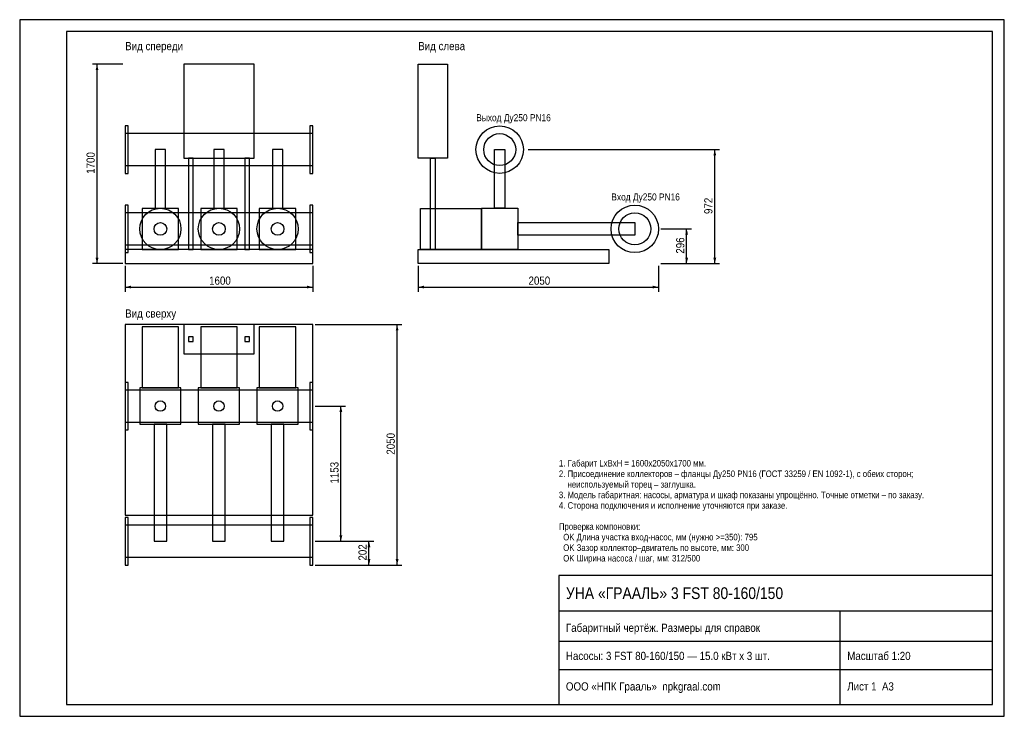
# Model space of a CAD drawing. Header units: millimetres. Extents: x 0 to 420, y 0 to 297.
import ezdxf

# ---------------------------------------------------------------- set-up
doc = ezdxf.new("R2010")
doc.units = ezdxf.units.MM
doc.header["$MEASUREMENT"] = 0
for name, color, linetype in [('AXIS', 5, 'CONTINUOUS'), ('CONTOUR', 7, 'CONTINUOUS'), ('DIM', 1, 'CONTINUOUS'), ('FRAME', 7, 'CONTINUOUS'), ('TEXT', 7, 'CONTINUOUS'), ('THIN', 8, 'CONTINUOUS')]:
    doc.layers.add(name, color=color, linetype=linetype)
doc.styles.add('GOST', font='arial.ttf')

msp = doc.modelspace()

# ---------------------------------------------------------------- hatches: boundary and pattern name
at = {"layer": 'DIM'}
for points in [[(33, 278), (32.4, 275.5), (33.6, 275.5)], [(296.5, 241.605), (295.9, 239.105), (297.1, 239.105)], [(284.5, 207.8), (283.9, 205.3), (285.1, 205.3)], [(33, 193), (32.4, 195.5), (33.6, 195.5)], [(284.5, 193), (283.9, 195.5), (285.1, 195.5)], [(296.5, 193), (295.9, 195.5), (297.1, 195.5)], [(45, 183), (47.5, 183.6), (47.5, 182.4)], [(125, 183), (122.5, 183.6), (122.5, 182.4)], [(170, 183), (172.5, 183.6), (172.5, 182.4)], [(272.5, 183), (270, 183.6), (270, 182.4)], [(161, 167), (160.4, 164.5), (161.6, 164.5)], [(137, 132.25), (136.4, 129.75), (137.6, 129.75)], [(137, 74.6), (136.4, 77.1), (137.6, 77.1)], [(149, 74.6), (148.4, 72.1), (149.6, 72.1)], [(149, 64.5), (148.4, 67), (149.6, 67)], [(161, 64.5), (160.4, 67), (161.6, 67)]]:
    msp.add_hatch(color=256, dxfattribs=at).paths.add_polyline_path(points)

# ---------------------------------------------------------------- linework, layer by layer
at = {"layer": 'AXIS'}
for p, q in [((216.9, 241.605), (274.5, 241.605)), ((274.525, 207.8), (274.5, 207.8))]:
    msp.add_line(p, q, dxfattribs=at)
at = {"layer": 'CONTOUR'}
for points in [[(70, 238), (100, 238), (100, 278), (70, 278)], [(182.5, 238), (170, 238), (170, 278), (182.5, 278)], [(45, 231.48), (46.3, 231.48), (46.3, 251.73), (45, 251.73)], [(45, 234.78), (125, 234.78), (125, 248.43), (45, 248.43)], [(123.7, 231.48), (125, 231.48), (125, 251.73), (123.7, 251.73)], [(57.775, 216.6), (62.225, 216.6), (62.225, 241.605), (57.775, 241.605)], [(82.775, 216.6), (87.225, 216.6), (87.225, 241.605), (82.775, 241.605)], [(107.775, 216.6), (112.225, 216.6), (112.225, 241.605), (107.775, 241.605)], [(206.975, 216.6), (202.525, 216.6), (202.525, 241.605), (206.975, 241.605)], [(206.975, 216.6), (202.525, 216.6), (202.525, 241.605), (206.975, 241.605)], [(206.975, 216.6), (202.525, 216.6), (202.525, 241.605), (206.975, 241.605)], [(72, 199), (74, 199), (74, 238), (72, 238)], [(96, 199), (98, 199), (98, 238), (96, 238)], [(177.25, 199), (175.25, 199), (175.25, 238), (177.25, 238)], [(177.25, 199), (175.25, 199), (175.25, 238), (177.25, 238)], [(45, 197.675), (46.3, 197.675), (46.3, 217.925), (45, 217.925)], [(45, 200.975), (125, 200.975), (125, 214.625), (45, 214.625)], [(52.2, 199), (67.8, 199), (67.8, 216.48), (52.2, 216.48)], [(77.2, 199), (92.8, 199), (92.8, 216.48), (77.2, 216.48)], [(102.2, 199), (117.8, 199), (117.8, 216.48), (102.2, 216.48)], [(123.7, 197.675), (125, 197.675), (125, 217.925), (123.7, 217.925)], [(197, 199), (171, 199), (171, 216.48), (197, 216.48)], [(197, 199), (171, 199), (171, 216.48), (197, 216.48)], [(197, 199), (171, 199), (171, 216.48), (197, 216.48)], [(212.5, 199), (197, 199), (197, 216.6), (212.5, 216.6)], [(212.5, 199), (197, 199), (197, 216.6), (212.5, 216.6)], [(212.5, 199), (197, 199), (197, 216.6), (212.5, 216.6)], [(262.375, 205.1), (212.5, 205.1), (212.5, 210.5), (262.375, 210.5)], [(262.375, 205.1), (212.5, 205.1), (212.5, 210.5), (262.375, 210.5)], [(262.375, 205.1), (212.5, 205.1), (212.5, 210.5), (262.375, 210.5)], [(45, 193), (125, 193), (125, 199), (45, 199)], [(251.25, 193), (170, 193), (170, 199), (251.25, 199)], [(45, 85.75), (125, 85.75), (125, 167), (45, 167)], [(52.2, 140), (67.8, 140), (67.8, 166), (52.2, 166)], [(70, 154.5), (100, 154.5), (100, 167), (70, 167)], [(77.2, 140), (92.8, 140), (92.8, 166), (77.2, 166)], [(102.2, 140), (117.8, 140), (117.8, 166), (102.2, 166)], [(72, 159.75), (74, 159.75), (74, 161.75), (72, 161.75)], [(96, 159.75), (98, 159.75), (98, 161.75), (96, 161.75)], [(45, 122.125), (46.3, 122.125), (46.3, 142.375), (45, 142.375)], [(45, 125.425), (125, 125.425), (125, 139.075), (45, 139.075)], [(51.2, 124.5), (68.8, 124.5), (68.8, 140), (51.2, 140)], [(76.2, 124.5), (93.8, 124.5), (93.8, 140), (76.2, 140)], [(101.2, 124.5), (118.8, 124.5), (118.8, 140), (101.2, 140)], [(123.7, 122.125), (125, 122.125), (125, 142.375), (123.7, 142.375)], [(57.3, 74.625), (62.7, 74.625), (62.7, 124.5), (57.3, 124.5)], [(82.3, 74.625), (87.7, 74.625), (87.7, 124.5), (82.3, 124.5)], [(107.3, 74.625), (112.7, 74.625), (112.7, 124.5), (107.3, 124.5)], [(45, 64.5), (46.3, 64.5), (46.3, 84.75), (45, 84.75)], [(123.7, 64.5), (125, 64.5), (125, 84.75), (123.7, 84.75)], [(45, 67.8), (125, 67.8), (125, 81.45), (45, 81.45)]]:
    msp.add_lwpolyline(points, close=True, dxfattribs=at)
for centre, radius in [((204.75, 241.605), 10.125), ((204.75, 241.605), 10.125), ((204.75, 241.605), 6.825), ((60, 207.8), 8.8), ((85, 207.8), 8.8), ((110, 207.8), 8.8), ((262.375, 207.8), 10.125), ((262.375, 207.8), 10.125), ((262.375, 207.8), 6.825), ((60, 207.8), 2.7), ((85, 207.8), 2.7), ((110, 207.8), 2.7), ((60, 132.25), 2.225), ((85, 132.25), 2.225), ((110, 132.25), 2.225)]:
    msp.add_circle(centre, radius, dxfattribs=at)
at = {"layer": 'DIM'}
for p, q in [((44, 278), (31, 278)), ((33, 193), (33, 278)), ((273.5, 241.605), (298.5, 241.605)), ((296.5, 193), (296.5, 241.605)), ((273.5, 207.8), (286.5, 207.8)), ((284.5, 193), (284.5, 207.8)), ((44, 193), (31, 193)), ((45, 192), (45, 181)), ((125, 192), (125, 181)), ((170, 192), (170, 181)), ((272.5, 192), (272.5, 181)), ((273.5, 193), (286.5, 193)), ((273.5, 193), (298.5, 193)), ((45, 183), (125, 183)), ((170, 183), (272.5, 183)), ((126, 167), (163, 167)), ((161, 64.5), (161, 167)), ((126, 132.25), (139, 132.25)), ((137, 74.6), (137, 132.25)), ((126, 74.6), (139, 74.6)), ((126, 74.6), (151, 74.6)), ((149, 64.5), (149, 74.6)), ((126, 64.5), (151, 64.5)), ((126, 64.5), (163, 64.5))]:
    msp.add_line(p, q, dxfattribs=at)
at = {"layer": 'FRAME'}
for p, q in [((230, 45), (415, 45)), ((350, 5), (350, 45)), ((230, 32), (415, 32)), ((230, 20), (415, 20))]:
    msp.add_line(p, q, dxfattribs=at)
for points in [[(20, 5), (415, 5), (415, 292), (20, 292)], [(230, 5), (415, 5), (415, 60), (230, 60)]]:
    msp.add_lwpolyline(points, close=True, dxfattribs=at)
at = {"layer": 'THIN'}
msp.add_lwpolyline([(0, 0), (420, 0), (420, 297), (0, 297)], close=True, dxfattribs=at)

# ---------------------------------------------------------------- texts
at = {"layer": 'DIM', "style": 'GOST', "width": 0.85}
for s, p in [('1700', (32, 231.3)), ('972', (295.5, 214.153)), ('296', (283.5, 197.25)), ('2050', (160, 111.55)), ('1153', (136, 99.225)), ('202', (148, 66.4))]:
    msp.add_text(s, height=3.5, rotation=90, dxfattribs=at).set_placement(p)
for s, p in [('1600', (80.8, 184)), ('2050', (217.05, 184))]:
    msp.add_text(s, height=3.5, dxfattribs=at).set_placement(p)
at = {"layer": 'TEXT', "style": 'GOST', "width": 0.85}
for s, height, p in [('Вид спереди', 3.5, (45, 284)), ('Вид слева', 3.5, (170, 284)), ('Выход Ду250 PN16', 3, (194.75, 253.73)), ('Вход Ду250 PN16', 3, (252.375, 219.925)), ('Вид сверху', 3.5, (45, 170)), ('1. Габарит LxBxH = 1600x2050x1700 мм.', 2.8, (230, 106.5)), ('2. Присоединение коллекторов – фланцы Ду250 PN16 (ГОСТ 33259 / EN 1092-1), с обеих сторон;', 2.8, (230, 102)), ('    неиспользуемый торец – заглушка.', 2.8, (230, 97.5)), ('3. Модель габаритная: насосы, арматура и шкаф показаны упрощённо. Точные отметки – по заказу.', 2.8, (230, 93)), ('4. Сторона подключения и исполнение уточняются при заказе.', 2.8, (230, 88.5)), ('Проверка компоновки:', 2.8, (230, 79.5)), ('  OK Длина участка вход-насос, мм (нужно >=350): 795', 2.8, (230, 75)), ('  OK Зазор коллектор–двигатель по высоте, мм: 300', 2.8, (230, 70.5)), ('  OK Ширина насоса / шаг, мм: 312/500', 2.8, (230, 66)), ('УНА «ГРААЛЬ» 3 FST 80-160/150', 5, (233, 50)), ('Габаритный чертёж. Размеры для справок', 3.5, (233, 36)), ('Насосы: 3 FST 80-160/150 — 15.0 кВт x 3 шт.', 3.5, (233, 24)), ('Масштаб 1:20', 3.5, (353, 24)), ('ООО «НПК Грааль»  npkgraal.com', 3.5, (233, 11)), ('Лист 1  А3', 3.5, (353, 11))]:
    msp.add_text(s, height=height, dxfattribs=at).set_placement(p)

doc.saveas('drawing.dxf')
